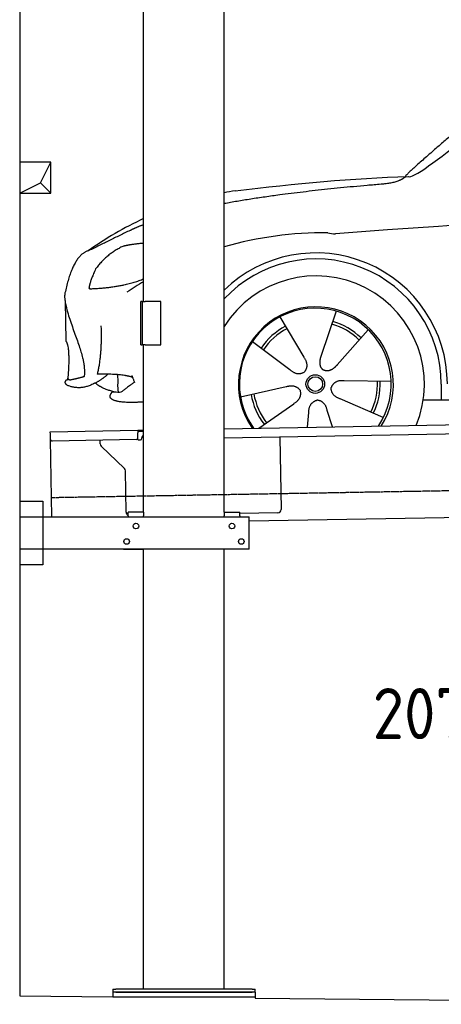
# Model space of a CAD drawing. Header units: millimetres. Extents: x 1073 to 6773, y 6341 to 11366.
# Tile 1 of 4: x 1073 to 2433, y 6489 to 9668. Entities that reach past the tile are written whole.
import ezdxf

# ---------------------------------------------------------------- set-up
doc = ezdxf.new("R2010")
doc.units = ezdxf.units.MM
doc.linetypes.add('GEN3', pattern=[6.25, 5, -1.25])
doc.layers.get('0').update_dxf_attribs({"lineweight": 25})
for name, color, linetype, lineweight in [('3', 6, 'GEN3', 25), ('breakthrough', 1, 'Continuous', 25), ('Car', 10, 'Continuous', 25)]:
    doc.layers.add(name, color=color, linetype=linetype, lineweight=lineweight)
doc.styles.add('STANDARD-1', font='arial.ttf')

msp = doc.modelspace()

# ---------------------------------------------------------------- linework, layer by layer
for p, q in [((1072.8, 10865.9), (1072.8, 6515.9)), ((1472.8, 8758), (1472.8, 10083)), ((1732.8, 8077.8), (1732.8, 10083)), ((1467.8, 8758), (1463.8, 8758)), ((1463.8, 8618), (1463.8, 8758)), ((1467.8, 8758), (1477.8, 8758)), ((1467.8, 8758), (1467.8, 8618)), ((1527.8, 8758), (1477.8, 8758)), ((1527.8, 8618), (1527.8, 8758)), ((1463.8, 8618), (1467.8, 8618)), ((1477.8, 8618), (1467.8, 8618)), ((1472.8, 8077.8), (1472.8, 8618)), ((1477.8, 8618), (1527.8, 8618)), ((1732.8, 8347.1), (4392.1, 8393.5)), ((4387.6, 8363.4), (1732.8, 8317.1)), ((1171.6, 8337.3), (1454, 8342.2)), ((1171.7, 8329.3), (1171.6, 8337.3)), ((1172, 8312.3), (1171.7, 8329.3)), ((1454, 8342.2), (1464, 8342.4)), ((1454, 8342.2), (1454.2, 8334.2)), ((1464.1, 8338.4), (1454.1, 8338.2)), ((1454.5, 8317.2), (1454.2, 8334.2)), ((1464, 8342.4), (1472.8, 8342.5)), ((1472.8, 8338.5), (1464.1, 8338.4)), ((1176.4, 8063), (1172, 8312.3)), ((1449.6, 8312.1), (1177.1, 8307.4)), ((1332.3, 8298.2), (1332.1, 8310.1)), ((1457.1, 8311.3), (1462.1, 8311.3)), ((1467, 8316.4), (1467, 8317.4)), ((1912, 8320.2), (1916.1, 8086.2)), ((1410.8, 8218.4), (1335.3, 8291.2)), ((1416.1, 8077.5), (1413.8, 8211.3)), ((1072.8, 8113), (1147.8, 8113)), ((1147.8, 8113), (1147.8, 7908)), ((1472.8, 8078), (1422.8, 8078)), ((1422.8, 8066), (1422.8, 8078)), ((1472.8, 8077.8), (1472.8, 8066)), ((1732.8, 8078), (1782.8, 8078)), ((1732.8, 8077.8), (1732.8, 8066)), ((1782.8, 8066), (1782.8, 8078)), ((1906.2, 8076.1), (1782.8, 8073.9)), ((4476.5, 8094.9), (1812.8, 8048.4)), ((1072.8, 8063), (1812.8, 8063)), ((1422.8, 8066), (1422.8, 8063)), ((1472.8, 8063), (1472.8, 8066)), ((1732.8, 8063), (1732.8, 8066)), ((1782.8, 8066), (1782.8, 8063)), ((1812.8, 7958), (1812.8, 8063)), ((1812.8, 7958), (1072.8, 7958)), ((1407.8, 7958), (1470.8, 7958)), ((1472.8, 6538), (1472.8, 7958)), ((1732.8, 6538), (1732.8, 7958)), ((1797.8, 7958), (1734.8, 7958)), ((1147.8, 7908), (1072.8, 7908)), ((1372.8, 6538), (1372.8, 6528)), ((1372.8, 6538), (1382.8, 6538)), ((1372.8, 6528), (1372.8, 6513)), ((1832.8, 6528), (1372.8, 6528)), ((1822.8, 6538), (1382.8, 6538)), ((1382.8, 6528), (1822.8, 6528)), ((1822.8, 6538), (1832.8, 6538)), ((1832.8, 6528), (1832.8, 6538)), ((1832.8, 6528), (1832.8, 6513)), ((1072.8, 6515.9), (1372.8, 6513)), ((1372.8, 6513), (1832.8, 6513)), ((1832.8, 6513), (1832.8, 6508.6)), ((1832.8, 6508.6), (3872.8, 6489))]:
    msp.add_line(p, q)
for centre in [(1447.8, 8033), (1757.8, 8033), (1417.8, 7983), (1787.8, 7983)]:
    msp.add_circle(centre, 9)
for centre, radius, start, end in [((1177, 8312.4), 5, 181, 271), ((1342.3, 8298.4), 10, 181, 226), ((1449.5, 8317.1), 5, 271, 1), ((1457, 8316.3), 5, 214.2367, 271), ((1462, 8316.3), 5, 271, 1), ((1477, 8317.6), 10, 114.7874, 181), ((1403.8, 8211.2), 10, 1, 46), ((1426.1, 8077.7), 10, 181, 250.2934), ((1906.1, 8086.1), 10, 271, 1)]:
    msp.add_arc(centre, radius, start, end)
at = {"layer": '3'}
msp.add_line((1175.3, 8125.3), (6230.4, 8213.5), dxfattribs=at)
at = {"layer": 'breakthrough'}
for p, q in [((1140.1, 9141), (1172.8, 9208.1)), ((1072.8, 9108.1), (1140.1, 9141)), ((1139.9, 9140.9), (1172.8, 9108.1))]:
    msp.add_line(p, q, dxfattribs=at)
msp.add_lwpolyline([(1172.8, 9208.1), (1072.8, 9208.1), (1072.8, 9108.1), (1172.8, 9108.1)], close=True, dxfattribs=at)
at = {"layer": 'Car'}
for p, q in [((1219.1, 8758.7), (1221.3, 8630.5)), ((2094.4, 8726.9), (2045.4, 8583.7)), ((1912.6, 8708.4), (1989.5, 8578)), ((2197.6, 8666.9), (2097.3, 8553.5)), ((1823.6, 8628.8), (1944.8, 8537.9)), ((2271.4, 8499.7), (2120, 8502)), ((2433.2, 8490.8), (2433.3, 8440.4)), ((1785.1, 8450.2), (1932.9, 8483)), ((1844.7, 8349), (1957.1, 8428.1)), ((2246.2, 8383.1), (2107.4, 8443.4)), ((2375, 8440.4), (4369, 8441)), ((2001.1, 8351.8), (2005.7, 8399.8)), ((2081.7, 8353.2), (2065.4, 8405.9))]:
    msp.add_line(p, q, dxfattribs=at)
for radius in [30.1, 23.6]:
    msp.add_circle((2026.6, 8491.5), radius, dxfattribs=at)
for centre, radius, start, end in [((1943.9, 8006.9), 1122.3, 99.0256, 100.8425), ((1943.9, 8006.9), 1122.3, 114.8199, 125.4239), ((2051.4, 7838.3), 1141.2, 89.2349, 106.215), ((2091.1, 9094.2), 117.4, 257.9717, 270.1746), ((2028.7, 8490.7), 424.2, 0.177, 134.2364), ((2028.7, 8490.7), 404.6, 0.0177, 137.0053), ((2028.7, 8490.7), 350, 337.6959, 147.7192), ((2051.4, 7838.3), 1141.2, 120.4692, 123.6574), ((2028.7, 8490.7), 250, 327.3681, 214.6319), ((2026.6, 8491.5), 245, 326.349, 215.651), ((2026.6, 8491.5), 200.6, 45.1014, 74.5325), ((2026.6, 8491.5), 209.6, 45.2482, 74.3856), ((2026.6, 8491.5), 209.6, 117.2482, 146.3856), ((2026.6, 8491.5), 200.6, 117.1014, 146.5325), ((2026.6, 8491.5), 200.6, 333.1014, 2.5325), ((2026.6, 8491.5), 209.6, 333.2482, 2.3856), ((2026.6, 8491.5), 209.6, 189.2482, 218.3856), ((2026.6, 8491.5), 200.6, 189.1014, 218.5325)]:
    msp.add_arc(centre, radius, start, end, dxfattribs=at)
for points, degree in [([(2326.1, 9161.7), (2353.7, 9143.4), (2657.4, 9415.6), (2832.9, 9529.2)], 3), ([(2617.6, 9420.5), (2538.1, 9357.9), (2438, 9271.8), (2311.5, 9163.2), (2317.5, 9161.4)], 4), ([(1767.8, 9115.3), (1963.6, 9138.4), (2148.4, 9156.4), (2326.1, 9161.7)], 3), ([(2238.8, 9137.5), (2293.7, 9140.8), (2317.2, 9160.4)], 2), ([(1732.8, 9074.9), (1935.1, 9112.3), (2238.8, 9137.5)], 2), ([(1428.9, 8987.6), (1448.8, 8997.4), (1472.8, 9006.8)], 2), ([(1428.9, 8987.6), (1296.3, 8922.2)], 1), ([(1406.1, 8936), (1353, 8911.4), (1317.7, 8862.9)], 2), ([(1472.8, 8945.8), (1430.9, 8942.4), (1406.1, 8936)], 2), ([(1296.3, 8922.2), (1246.4, 8911), (1220.1, 8790.3)], 2), ([(1317.7, 8862.9), (1298, 8819.4), (1296.3, 8801.3)], 2), ([(1297.7, 8799), (1403.6, 8802.5), (1472.8, 8831.1)], 2), ([(1220.1, 8790.3), (1202.7, 8744.1), (1279.8, 8600.1), (1284.1, 8562.8), (1281.1, 8515.5)], 4), ([(1296.3, 8801.3), (1299.7, 8801.2), (1297.7, 8799)], 2), ([(1323.6, 8523.8), (1339.5, 8584.5), (1336, 8679.3)], 2), ([(1221.3, 8630.5), (1236.3, 8612.5), (1228.2, 8510)], 2), ([(2045.4, 8583.7), (2041.1, 8571), (2037.4, 8556.9), (2042, 8543.2), (2052.9, 8536.9)], 4), ([(1989.5, 8578), (2008, 8551.9), (1991.6, 8530.6)], 2), ([(2097.3, 8553.5), (2088.5, 8543.5), (2078.1, 8533.3), (2063.8, 8530.5), (2052.9, 8536.9)], 4), ([(1314.4, 8494), (1340.1, 8506.9), (1358, 8524.2)], 2), ([(1323.6, 8523.8), (1402.8, 8526.5), (1437, 8513.6)], 2), ([(1392.2, 8465.4), (1386.8, 8472.1), (1393.4, 8522), (1387.3, 8522.9)], 3), ([(1944.8, 8537.9), (1968.6, 8516.7), (1991.6, 8530.6)], 2), ([(1226.6, 8487.2), (1215.2, 8495.1), (1223, 8504.5)], 2), ([(1223, 8504.5), (1226.4, 8505.7), (1229.9, 8506.7)], 2), ([(1314.4, 8494), (1269.4, 8469.2), (1226.6, 8487.2)], 2), ([(1235.2, 8504.3), (1228.9, 8505.6), (1228.2, 8510)], 2), ([(1281.1, 8515.5), (1256.8, 8507.9), (1235.2, 8504.3)], 2), ([(1376.3, 8466.6), (1334.5, 8477.4), (1316.9, 8495.3)], 2), ([(1443.2, 8497.1), (1442, 8497.5), (1404.8, 8468.6)], 2), ([(1437, 8513.6), (1431.2, 8526.5), (1443.2, 8497.1)], 2), ([(2120, 8502), (2088.2, 8505.2), (2077.8, 8480.5)], 2), ([(1368.3, 8461.1), (1374.1, 8473.9), (1393.1, 8459.5), (1404.8, 8468.6)], 3), ([(1932.9, 8483), (1963.4, 8492.5), (1978.6, 8470.3)], 2), ([(1957.1, 8428.1), (1984.7, 8444.2), (1978.6, 8470.3)], 2), ([(2107.4, 8443.4), (2077.1, 8453.6), (2077.8, 8480.5)], 2), ([(2005.7, 8399.8), (2006.1, 8431.8), (2031.9, 8439.3)], 2), ([(2065.4, 8405.9), (2058.6, 8437.1), (2031.9, 8439.3)], 2)]:
    msp.add_open_spline(points, degree=degree, dxfattribs=at)
for points, degree, knots in [([(4447.6, 9123), (4408.3, 9121.3), (4368.2, 9119.4), (4327.3, 9117.4), (3744.7, 9089.6), (2999.4, 9042.7), (2091.5, 8976.8)], 3, [0.4000887, 0.4000887, 0.4000887, 0.4000887, 0.4394218, 0.4394218, 0.4394218, 1, 1, 1, 1]), ([(1472.8, 8433.1), (1449.4, 8432.4), (1402, 8429.7), (1369.2, 8436.2), (1360, 8451), (1368.3, 8461.1)], 4, [0.0929819, 0.0929819, 0.0929819, 0.0929819, 0.0929819, 0.5978658, 1, 1, 1, 1, 1])]:
    msp.add_open_spline(points, degree=degree, knots=knots, dxfattribs=at)

# ---------------------------------------------------------------- texts
at = {"insert": (2211.7, 7510), "char_height": 165, "width": 2051.959, "attachment_point": 1, "style": 'STANDARD-1'}
msp.add_mtext('\\pt330;{\\Fisocp2|c0;2072i-DB 165/320}', dxfattribs=at)

doc.saveas('drawing.dxf')
